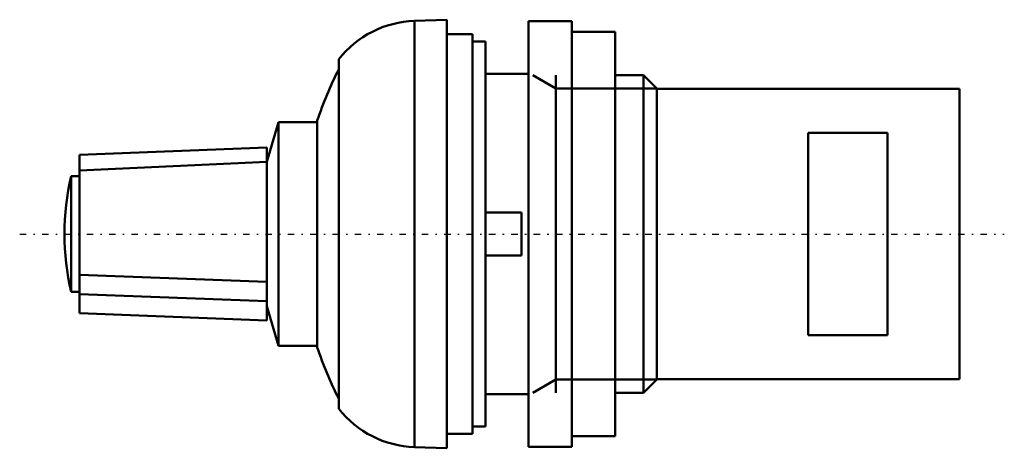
# Model space of a CAD drawing. Header units: millimetres. Extents: x -65.2 to 3.1, y -14.8 to 14.8.
import ezdxf

# ---------------------------------------------------------------- set-up
doc = ezdxf.new("R2010")
doc.units = ezdxf.units.MM
doc.linetypes.add('Center', pattern=[1.5, 0.45, -0.5, 0.05, -0.5])
for name, color, linetype, lineweight in [('AM_0', 7, 'Continuous', 30), ('AM_10', 7, 'Continuous', 5), ('AM_7', 7, 'Center', 5)]:
    doc.layers.add(name, color=color, linetype=linetype, lineweight=lineweight)

msp = doc.modelspace()

# ---------------------------------------------------------------- linework, layer by layer
at = {"layer": 'AM_0', "color": 7, "linetype": 'Continuous', "lineweight": 50}
for p, q in [((-35.57, 14.85), (-37.814, 14.772)), ((-37.814, -14.772), (-37.814, 14.772)), ((-35.57, -14.85), (-35.57, 14.85)), ((-26.9, 14.75), (-29.9, 14.75)), ((-29.9, -14.75), (-29.9, 14.75)), ((-26.9, -14.75), (-26.9, 14.75)), ((-33.8, 13.85), (-35.57, 13.85)), ((-33.8, -13.85), (-33.8, 13.85)), ((-23.9, 14), (-26.9, 14)), ((-23.9, -14), (-23.9, 14)), ((-32.9, 13.35), (-33.8, 13.35)), ((-32.9, -13.35), (-32.9, 13.35)), ((-43.07, -12.106), (-43.07, 12.106)), ((-29.9, 11.1), (-32.9, 11.1)), ((-21.92, 11), (-23.9, 11)), ((-21, 10.08), (-21.92, 11)), ((-21.92, -11), (-21.92, 11)), ((-21, -10.08), (-21, 10.08)), ((0, 10.05), (-21, 10.05)), ((0, -10.05), (0, 10.05)), ((-47.258, 7.75), (-48.058, 5)), ((-44.557, 7.75), (-47.258, 7.75)), ((-47.258, -7.75), (-47.258, 7.75)), ((-44.557, -7.859), (-44.557, 7.859)), ((-10.5, 7), (-5, 7)), ((-10.5, -7), (-10.5, 7)), ((-5, 7), (-5, -7)), ((-48.058, 5.984), (-61.057, 5.493)), ((-61.057, -4.4), (-61.057, 5.493)), ((-48.058, -5), (-48.058, 5.984)), ((-48.058, 5), (-61.057, 4.4)), ((-61.057, 4), (-61.637, 4)), ((-61.637, -4), (-61.637, 4)), ((-32.9, 1.5), (-30.4, 1.5)), ((-30.4, 1.5), (-30.4, -1.5)), ((-30.4, -1.5), (-32.9, -1.5)), ((-61.057, -2.819), (-61.057, -5.493)), ((-61.057, -2.819), (-48.058, -3.326)), ((-48.058, -3.326), (-48.058, -5.984)), ((-61.637, -4), (-61.057, -4)), ((-61.057, -4.173), (-48.058, -4.665)), ((-48.058, -5), (-47.258, -7.75)), ((-61.057, -5.493), (-48.058, -5.984)), ((-5, -7), (-10.5, -7)), ((-47.258, -7.75), (-44.557, -7.75)), ((-21.92, -11), (-21, -10.08)), ((-21, -10.05), (0, -10.05)), ((-32.9, -11.1), (-29.9, -11.1)), ((-23.9, -11), (-21.92, -11)), ((-33.8, -13.35), (-32.9, -13.35)), ((-35.57, -13.85), (-33.8, -13.85)), ((-26.9, -14), (-23.9, -14)), ((-37.814, -14.772), (-35.57, -14.85)), ((-29.9, -14.75), (-26.9, -14.75))]:
    msp.add_line(p, q, dxfattribs=at)
for centre, radius, start, end in [((-37.57, 7.776), 7, 91.99979, 141.78679), ((-20.825, 0), 25, 152.84813, 161.67712), ((-44.6, 0), 17.5, 166.78702, 193.21298), ((-20.825, 0), 25, 198.32288, 207.15187), ((-37.57, -7.776), 7, 218.21321, 268.00021)]:
    msp.add_arc(centre, radius, start, end, dxfattribs=at)
at = {"layer": 'AM_10', "color": 7, "linetype": 'Continuous', "lineweight": 50}
for p, q in [((-29.6, 11), (-28.007, 10.08)), ((-28.007, 11), (-28.007, -11)), ((-21, 10.08), (-28.007, 10.08)), ((-29.6, -11), (-28.007, -10.08)), ((-21, -10.08), (-28.007, -10.08))]:
    msp.add_line(p, q, dxfattribs=at)
at = {"layer": 'AM_7', "color": 4, "linetype": 'Center', "lineweight": 25}
msp.add_line((-65.205, 0), (3.105, 0), dxfattribs=at)

doc.saveas('drawing.dxf')
